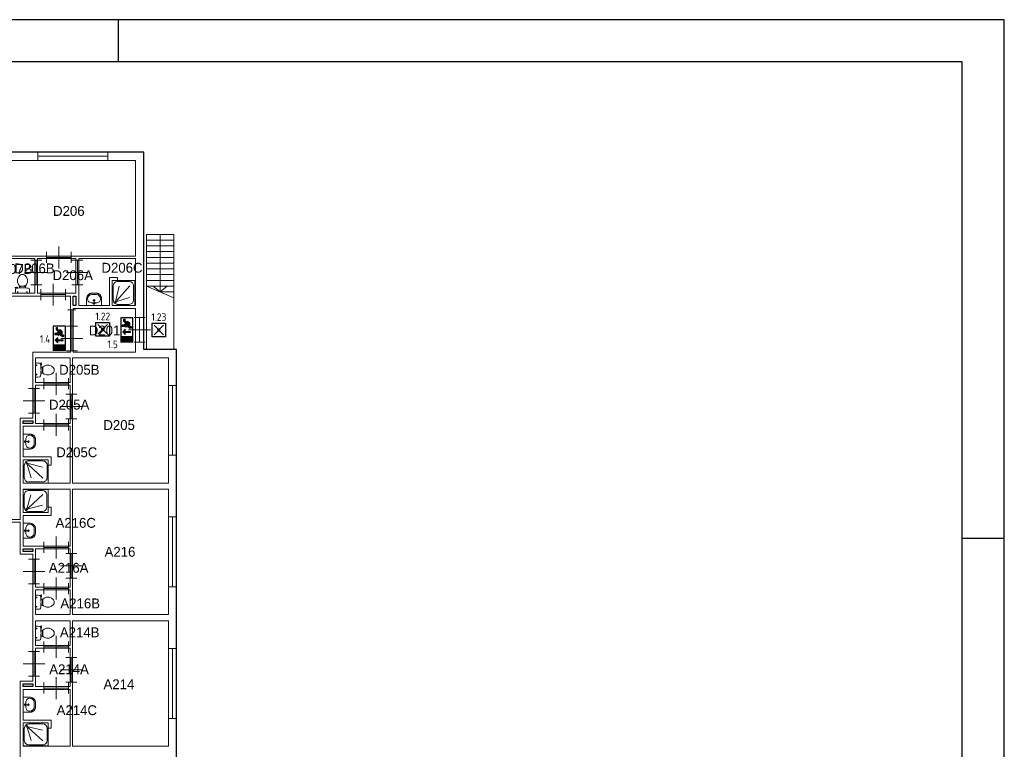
# Model space of a CAD drawing. Header units: millimetres. Extents: x 0 to 594, y 0 to 420.
# Tile 16 of 16: x 361 to 594, y 247 to 420. Entities that reach past the tile are written whole.
import ezdxf
from ezdxf.enums import TextEntityAlignment as Align

# ---------------------------------------------------------------- set-up
doc = ezdxf.new("R2010")
doc.units = ezdxf.units.MM
doc.header["$LTSCALE"] = 100
for name, color, linetype in [('BINNENMUUR', 7, 'Continuous'), ('BOUWKUNDE', 7, 'Continuous'), ('BUITENMUUR', 7, 'Continuous'), ('EL6350--Noodverlichting', 3, 'Continuous'), ('haltronic kader rand', 5, 'Continuous'), ('SANITAIR', 7, 'Continuous'), ('TRAP', 7, 'Continuous')]:
    doc.layers.add(name, color=color, linetype=linetype)
doc.layers.add('LABEL', color=7, linetype='Continuous', lineweight=0)
doc.styles.add('dgn175', font='dgn175.shx')
doc.styles.add('ISO18', font='ISO.shx', dxfattribs={"width": 0.9, "height": 1.8})

# ---------------------------------------------------------------- blocks, each defined once
blk = doc.blocks.new('22322')
at = {"layer": 'SANITAIR', "color": 7, "linetype": 'Continuous', "lineweight": 0}
for p, q in [((0.206, 0.804), (0.71, 0.804)), ((0.046, 0.19), (0.046, 0.656)), ((0.152, 0.177), (0.289, 0.651)), ((0.718, 0.663), (0.182, 0.168)), ((0.87, 0.656), (0.87, 0.19)), ((0.191, 0.14), (0.705, 0.267)), ((0.71, 0.042), (0.206, 0.042))]:
    blk.add_line(p, q, dxfattribs=at)
at = {"layer": 'SANITAIR', "color": 7, "linetype": 'Continuous', "lineweight": 0, "flags": 128}
blk.add_lwpolyline([(0, 0.846), (0, 0), (0.916, 0), (0.916, 0.846), (0, 0.846)], close=True, dxfattribs=at)
at = {"layer": 'SANITAIR', "color": 7, "linetype": 'Continuous', "lineweight": 0}
for centre, major_axis, ratio, start_param, end_param in [((0.207, 0.656), (0.158, 0), 0.9536, 1.570796, 3.141593), ((0.711, 0.656), (0.158, 0), 0.9536, 0, 1.570796), ((0.207, 0.191), (0, -0.16), 0.928162, 4.712389, 6.283185), ((0.711, 0.191), (0.16, 0), 0.923582, 4.712389, 6.283185)]:
    blk.add_ellipse(centre, major_axis=major_axis, ratio=ratio, start_param=start_param, end_param=end_param, dxfattribs=at)
blk.add_ellipse((0.138, 0.127), major_axis=(0, -0.0288), ratio=0.928162, dxfattribs=at)
blk = doc.blocks.new('20416')
at = {"layer": 'BOUWKUNDE', "color": 7, "linetype": 'Continuous', "lineweight": 0}
for p, q in [((0.15, 2.55), (-0.15, 2.55)), ((0, 0), (0, 2.55)), ((0.15, 0), (-0.15, 0))]:
    blk.add_line(p, q, dxfattribs=at)
blk = doc.blocks.new('20417')
at = {"layer": 'BOUWKUNDE', "color": 7, "linetype": 'Continuous', "lineweight": 0}
for p, q in [((0.15, 2.55), (-0.15, 2.55)), ((0, 0), (0, 2.55)), ((0.15, 0), (-0.15, 0))]:
    blk.add_line(p, q, dxfattribs=at)
blk = doc.blocks.new('20214')
at = {"layer": 'BOUWKUNDE', "color": 7, "linetype": 'Continuous', "lineweight": 0}
for p, q in [((0.45, 0), (0.45, 0.4)), ((0, -0.2), (0, 0.2)), ((0, 0), (0.9, 0)), ((0.45, -0.4), (0.45, 0)), ((0.9, -0.2), (0.9, 0.2))]:
    blk.add_line(p, q, dxfattribs=at)
blk = doc.blocks.new('20215')
at = {"layer": 'BOUWKUNDE', "color": 7, "linetype": 'Continuous', "lineweight": 0}
for p, q in [((-0.2, 0), (0.2, 0)), ((0, 0), (0, -0.9)), ((-0.4, -0.45), (0, -0.45)), ((0, -0.45), (0.4, -0.45)), ((-0.2, -0.9), (0.2, -0.9))]:
    blk.add_line(p, q, dxfattribs=at)
blk = doc.blocks.new('20216')
at = {"layer": 'BOUWKUNDE', "color": 7, "linetype": 'Continuous', "lineweight": 0}
for p, q in [((-0.2, 0), (0.2, 0)), ((0, 0), (0, -0.9)), ((-0.4, -0.45), (0, -0.45)), ((0, -0.45), (0.4, -0.45)), ((-0.2, -0.9), (0.2, -0.9))]:
    blk.add_line(p, q, dxfattribs=at)
blk = doc.blocks.new('20218')
at = {"layer": 'BOUWKUNDE', "color": 7, "linetype": 'Continuous', "lineweight": 0}
for p, q in [((-0.2, 0), (0.2, 0)), ((0, 0), (0, -0.9)), ((-0.4, -0.45), (0, -0.45)), ((0, -0.45), (0.4, -0.45)), ((-0.2, -0.9), (0.2, -0.9))]:
    blk.add_line(p, q, dxfattribs=at)
blk = doc.blocks.new('20421')
at = {"layer": 'BOUWKUNDE', "color": 7, "linetype": 'Continuous', "lineweight": 0}
for p, q in [((-0.15, 0), (0.15, 0)), ((0, 0), (0, -0.59)), ((-0.15, -0.59), (0.15, -0.59))]:
    blk.add_line(p, q, dxfattribs=at)
blk = doc.blocks.new('20422')
at = {"layer": 'BOUWKUNDE', "color": 7, "linetype": 'Continuous', "lineweight": 0}
for p, q in [((-2.55, 0.15), (-2.55, -0.15)), ((0, 0), (-2.55, 0)), ((0, 0.15), (0, -0.15))]:
    blk.add_line(p, q, dxfattribs=at)
blk = doc.blocks.new('2204')
at = {"layer": 'SANITAIR', "color": 7, "linetype": 'Continuous', "lineweight": 0}
for p, q in [((0, 0.248), (0, -0.248)), ((0.065, 0.173), (0.025, 0.173)), ((0.045, 0.193), (0.045, 0.152)), ((0.197, 0.211), (0.187, 0.208)), ((0.192, 0.178), (0.206, 0.183)), ((0.202, 0.181), (0.196, 0.21)), ((0.205, 0.222), (0.2, 0.259)), ((0.23, 0.111), (0.2, 0.111)), ((0.204, 0.264), (0.21, 0.266)), ((0.216, 0.262), (0.224, 0.21)), ((0.27, 0.101), (0.25, 0.101)), ((0.25, 0.101), (0.25, 0.057)), ((0.25, 0.067), (0.267, 0.067)), ((0.25, 0.057), (0.266, 0.057)), ((0.255, 0.057), (0.255, 0.035)), ((0.255, 0.035), (0.26, 0.035)), ((0.26, -0.035), (0.26, 0.035)), ((0.066, -0.163), (0.024, -0.163)), ((0.045, -0.143), (0.045, -0.184)), ((0.2, -0.111), (0.23, -0.111)), ((0.25, -0.057), (0.267, -0.057)), ((0.25, -0.101), (0.25, -0.057)), ((0.25, -0.067), (0.268, -0.067)), ((0.271, -0.101), (0.25, -0.101)), ((0.255, -0.035), (0.26, -0.035)), ((0.255, -0.057), (0.255, -0.035))]:
    blk.add_line(p, q, dxfattribs=at)
for centre in [(0.045, 0.173), (0.045, -0.163)]:
    blk.add_circle(centre, 0.012, dxfattribs=at)
for centre, radius, start, end in [((0.027, 0.214), 0.0434, 88.9808, 128.2302), ((0.028, -0.892), 1.15, 83.6509, 90), ((0.151, 0.217), 0.0335, 10.7271, 83.6509), ((-0.995, 0), 1.2, 5.3019, 10.7271), ((0.195, 0.221), 0.01, 281.8886, 7.2238), ((0.205, 0.26), 0.005, 105.7398, 187.2238), ((-0.992, 0), 1.197, 354.6981, 5.3019), ((0.2, 0.207), 0.025, 285.9272, 8.4779), ((0.212, 0.262), 0.005, 8.4779, 105.7398), ((0.231, 0.24), 0.129, 270, 303.8429), ((1.191, 0.009), 0.926, 174.3005, 186.9358), ((0.29, 0.099), 0.02, 127.7817, 174.3005), ((0.553, -0.241), 0.45, 121.0923, 123.8429), ((0.456, -0.08), 0.263, 39.1208, 121.0923), ((0.555, 0), 0.135, 320.8792, 39.1208), ((0.027, -0.214), 0.0434, 231.7698, 271.0192), ((0.028, 0.893), 1.15, 270, 276.3309), ((0.151, -0.217), 0.034, 276.3309, 349.2904), ((-0.995, 0), 1.2, 349.2904, 354.6981), ((0.231, -0.24), 0.129, 56.1571, 90), ((0.292, -0.1), 0.02, 186.9358, 232.58), ((0.553, 0.241), 0.45, 236.1571, 238.9077), ((0.456, 0.081), 0.263, 238.9077, 320.8792)]:
    blk.add_arc(centre, radius, start, end, dxfattribs=at)
blk = doc.blocks.new('22022')
at = {"layer": 'SANITAIR', "color": 7, "linetype": 'Continuous', "lineweight": 0}
for p, q in [((0, 0.248), (0, -0.248)), ((0.065, 0.173), (0.025, 0.173)), ((0.045, 0.193), (0.045, 0.152)), ((0.197, 0.211), (0.187, 0.208)), ((0.192, 0.178), (0.206, 0.183)), ((0.202, 0.181), (0.196, 0.21)), ((0.205, 0.222), (0.2, 0.259)), ((0.23, 0.111), (0.2, 0.111)), ((0.204, 0.264), (0.21, 0.266)), ((0.216, 0.262), (0.224, 0.21)), ((0.27, 0.101), (0.25, 0.101)), ((0.25, 0.101), (0.25, 0.057)), ((0.25, 0.067), (0.267, 0.067)), ((0.25, 0.057), (0.266, 0.057)), ((0.255, 0.057), (0.255, 0.035)), ((0.255, 0.035), (0.26, 0.035)), ((0.26, -0.035), (0.26, 0.035)), ((0.066, -0.163), (0.024, -0.163)), ((0.045, -0.143), (0.045, -0.184)), ((0.2, -0.111), (0.23, -0.111)), ((0.25, -0.057), (0.267, -0.057)), ((0.25, -0.101), (0.25, -0.057)), ((0.25, -0.067), (0.268, -0.067)), ((0.271, -0.101), (0.25, -0.101)), ((0.255, -0.035), (0.26, -0.035)), ((0.255, -0.057), (0.255, -0.035))]:
    blk.add_line(p, q, dxfattribs=at)
for centre in [(0.045, 0.173), (0.045, -0.163)]:
    blk.add_circle(centre, 0.012, dxfattribs=at)
for centre, radius, start, end in [((0.027, 0.214), 0.0434, 88.9808, 128.2302), ((0.028, -0.892), 1.15, 83.6509, 90), ((0.151, 0.217), 0.0335, 10.7271, 83.6509), ((-0.995, 0), 1.2, 5.3019, 10.7271), ((0.195, 0.221), 0.01, 281.8886, 7.2238), ((0.205, 0.26), 0.005, 105.7398, 187.2238), ((-0.992, 0), 1.197, 354.6981, 5.3019), ((0.2, 0.207), 0.025, 285.9272, 8.4779), ((0.212, 0.262), 0.005, 8.4779, 105.7398), ((0.231, 0.24), 0.129, 270, 303.8429), ((1.191, 0.009), 0.926, 174.3005, 186.9358), ((0.29, 0.099), 0.02, 127.7817, 174.3005), ((0.553, -0.241), 0.45, 121.0923, 123.8429), ((0.456, -0.08), 0.263, 39.1208, 121.0923), ((0.555, 0), 0.135, 320.8792, 39.1208), ((0.027, -0.214), 0.0434, 231.7698, 271.0192), ((0.028, 0.893), 1.15, 270, 276.3309), ((0.151, -0.217), 0.034, 276.3309, 349.2904), ((-0.995, 0), 1.2, 349.2904, 354.6981), ((0.231, -0.24), 0.129, 56.1571, 90), ((0.292, -0.1), 0.02, 186.9358, 232.58), ((0.553, 0.241), 0.45, 236.1571, 238.9077), ((0.456, 0.081), 0.263, 238.9077, 320.8792)]:
    blk.add_arc(centre, radius, start, end, dxfattribs=at)
blk = doc.blocks.new('22023')
at = {"layer": 'SANITAIR', "color": 7, "linetype": 'Continuous', "lineweight": 0}
for p, q in [((0, 0.248), (0, -0.248)), ((0.065, 0.173), (0.025, 0.173)), ((0.045, 0.193), (0.045, 0.152)), ((0.197, 0.211), (0.187, 0.208)), ((0.192, 0.178), (0.206, 0.183)), ((0.202, 0.181), (0.196, 0.21)), ((0.205, 0.222), (0.2, 0.259)), ((0.23, 0.111), (0.2, 0.111)), ((0.204, 0.264), (0.21, 0.266)), ((0.216, 0.262), (0.224, 0.21)), ((0.27, 0.101), (0.25, 0.101)), ((0.25, 0.101), (0.25, 0.057)), ((0.25, 0.067), (0.267, 0.067)), ((0.25, 0.057), (0.266, 0.057)), ((0.255, 0.057), (0.255, 0.035)), ((0.255, 0.035), (0.26, 0.035)), ((0.26, -0.035), (0.26, 0.035)), ((0.066, -0.163), (0.024, -0.163)), ((0.045, -0.143), (0.045, -0.184)), ((0.2, -0.111), (0.23, -0.111)), ((0.25, -0.057), (0.267, -0.057)), ((0.25, -0.101), (0.25, -0.057)), ((0.25, -0.067), (0.268, -0.067)), ((0.271, -0.101), (0.25, -0.101)), ((0.255, -0.035), (0.26, -0.035)), ((0.255, -0.057), (0.255, -0.035))]:
    blk.add_line(p, q, dxfattribs=at)
for centre in [(0.045, 0.173), (0.045, -0.163)]:
    blk.add_circle(centre, 0.012, dxfattribs=at)
for centre, radius, start, end in [((0.027, 0.214), 0.0434, 88.9808, 128.2302), ((0.028, -0.892), 1.15, 83.6509, 90), ((0.151, 0.217), 0.0335, 10.7271, 83.6509), ((-0.995, 0), 1.2, 5.3019, 10.7271), ((0.195, 0.221), 0.01, 281.8886, 7.2238), ((0.205, 0.26), 0.005, 105.7398, 187.2238), ((-0.992, 0), 1.197, 354.6981, 5.3019), ((0.2, 0.207), 0.025, 285.9272, 8.4779), ((0.212, 0.262), 0.005, 8.4779, 105.7398), ((0.231, 0.24), 0.129, 270, 303.8429), ((1.191, 0.009), 0.926, 174.3005, 186.9358), ((0.29, 0.099), 0.02, 127.7817, 174.3005), ((0.553, -0.241), 0.45, 121.0923, 123.8429), ((0.456, -0.08), 0.263, 39.1208, 121.0923), ((0.555, 0), 0.135, 320.8792, 39.1208), ((0.027, -0.214), 0.0434, 231.7698, 271.0192), ((0.028, 0.893), 1.15, 270, 276.3309), ((0.151, -0.217), 0.034, 276.3309, 349.2904), ((-0.995, 0), 1.2, 349.2904, 354.6981), ((0.231, -0.24), 0.129, 56.1571, 90), ((0.292, -0.1), 0.02, 186.9358, 232.58), ((0.553, 0.241), 0.45, 236.1571, 238.9077), ((0.456, 0.081), 0.263, 238.9077, 320.8792)]:
    blk.add_arc(centre, radius, start, end, dxfattribs=at)
blk = doc.blocks.new('22048')
at = {"layer": 'SANITAIR', "color": 7, "linetype": 'Continuous', "lineweight": 0}
for p, q in [((-0.264, 0.204), (-0.266, 0.21)), ((-0.262, 0.216), (-0.21, 0.224)), ((-0.222, 0.205), (-0.259, 0.2)), ((-0.248, 0), (0.248, 0)), ((-0.211, 0.197), (-0.208, 0.187)), ((-0.181, 0.202), (-0.21, 0.196)), ((-0.193, 0.045), (-0.152, 0.045)), ((-0.178, 0.192), (-0.183, 0.206)), ((-0.173, 0.065), (-0.173, 0.025)), ((-0.111, 0.23), (-0.111, 0.2)), ((-0.101, 0.27), (-0.101, 0.25)), ((-0.101, 0.25), (-0.057, 0.25)), ((-0.067, 0.25), (-0.067, 0.267)), ((-0.057, 0.25), (-0.057, 0.266)), ((-0.057, 0.255), (-0.035, 0.255)), ((-0.035, 0.255), (-0.035, 0.26)), ((0.035, 0.26), (-0.035, 0.26)), ((0.035, 0.255), (0.035, 0.26)), ((0.057, 0.255), (0.035, 0.255)), ((0.057, 0.25), (0.057, 0.267)), ((0.101, 0.25), (0.057, 0.25)), ((0.067, 0.25), (0.067, 0.268)), ((0.101, 0.271), (0.101, 0.25)), ((0.111, 0.2), (0.111, 0.23)), ((0.143, 0.045), (0.184, 0.045)), ((0.163, 0.066), (0.163, 0.024))]:
    blk.add_line(p, q, dxfattribs=at)
for centre in [(-0.173, 0.045), (0.163, 0.045)]:
    blk.add_circle(centre, 0.012, dxfattribs=at)
for centre, radius, start, end in [((0.08, 0.456), 0.263, 129.1208, 211.0923), ((0, 0.555), 0.135, 50.8792, 129.1208), ((-0.081, 0.456), 0.263, 328.9077, 50.8792), ((-0.262, 0.212), 0.005, 98.4779, 195.7398), ((-0.26, 0.205), 0.005, 195.7398, 277.2238), ((0.892, 0.028), 1.15, 173.6509, 180), ((-0.214, 0.027), 0.0434, 178.9808, 218.2302), ((-0.217, 0.151), 0.0335, 100.7271, 173.6509), ((0, -0.995), 1.2, 95.3019, 100.7271), ((-0.221, 0.195), 0.01, 11.8886, 97.2238), ((-0.207, 0.2), 0.025, 15.9272, 98.4779), ((0.241, 0.553), 0.45, 211.0923, 213.8429), ((-0.24, 0.231), 0.129, 0, 33.8429), ((-0.099, 0.29), 0.02, 217.7817, 264.3005), ((0, -0.992), 1.197, 84.6981, 95.3019), ((-0.009, 1.191), 0.926, 264.3005, 276.9358), ((0.1, 0.292), 0.02, 276.9358, 322.58), ((0.24, 0.231), 0.129, 146.1571, 180), ((0, -0.995), 1.2, 79.2904, 84.6981), ((-0.241, 0.553), 0.45, 326.1571, 328.9077), ((0.217, 0.151), 0.034, 6.3309, 79.2904), ((0.214, 0.027), 0.0434, 321.7698, 1.0192), ((-0.893, 0.028), 1.15, 0, 6.3309)]:
    blk.add_arc(centre, radius, start, end, dxfattribs=at)
blk = doc.blocks.new('22121')
at = {"layer": 'SANITAIR', "color": 7, "linetype": 'Continuous', "lineweight": 0}
for p, q in [((0.064, 0.037), (0.089, 0.029)), ((0.065, 0), (0.082, 0.045)), ((0.065, 0), (0.082, -0.045)), ((0.065, 0), (0.153, 0)), ((0.1, -0.079), (0.1, 0.079)), ((0.41, 0.091), (0.41, -0.091)), ((0.064, -0.037), (0.089, -0.029))]:
    blk.add_line(p, q, dxfattribs=at)
at = {"layer": 'SANITAIR', "color": 7, "linetype": 'Continuous', "lineweight": 0, "flags": 128}
blk.add_lwpolyline([(0, -0.275), (0.235, -0.275), (0.235, -0.275), (0.255, -0.274), (0.274, -0.271), (0.292, -0.268), (0.31, -0.263), (0.328, -0.256), (0.345, -0.249), (0.361, -0.24), (0.376, -0.23), (0.389, -0.219), (0.402, -0.207), (0.413, -0.195), (0.423, -0.181), (0.432, -0.167), (0.439, -0.153), (0.444, -0.138), (0.448, -0.122), (0.45, -0.107), (0.45, -0.091), (0.45, -0.091), (0.45, 0.091), (0.45, 0.091), (0.45, 0.107), (0.448, 0.122), (0.444, 0.138), (0.439, 0.153), (0.432, 0.167), (0.423, 0.181), (0.413, 0.195), (0.402, 0.207), (0.389, 0.219), (0.376, 0.23), (0.361, 0.24), (0.345, 0.249), (0.328, 0.256), (0.31, 0.263), (0.292, 0.268), (0.274, 0.271), (0.255, 0.274), (0.235, 0.275), (0.235, 0.275), (0, 0.275), (0, -0.275)], close=True, dxfattribs=at)
at = {"layer": 'SANITAIR', "color": 7, "linetype": 'Continuous', "lineweight": 0}
for centre, radius in [((0.065, 0), 0.0175), ((0.195, 0), 0.03), ((0.195, 0), 0.02)]:
    blk.add_circle(centre, radius, dxfattribs=at)
for centre, major_axis, ratio, start_param, end_param in [((0.21, 0.096), (-0.04, -0.136), 0.751905, 3.285304, 5.05863), ((0.23, 0.096), (0.18, -0.002), 0.771034, 6.267651, 7.838442), ((0.21, -0.096), (-0.04, 0.136), 0.751905, 1.224555, 2.997882), ((0.23, -0.096), (-0.18, -0.002), 0.771034, 1.586336, 3.157127)]:
    blk.add_ellipse(centre, major_axis=major_axis, ratio=ratio, start_param=start_param, end_param=end_param, dxfattribs=at)
blk = doc.blocks.new('22124')
at = {"layer": 'SANITAIR', "color": 7, "linetype": 'Continuous', "lineweight": 0}
for p, q in [((-0.091, 0.41), (0.091, 0.41)), ((0.079, 0.1), (-0.079, 0.1)), ((0, 0.065), (-0.045, 0.082)), ((-0.037, 0.064), (-0.029, 0.089)), ((0, 0.065), (0, 0.153)), ((0, 0.065), (0.045, 0.082)), ((0.037, 0.064), (0.029, 0.089))]:
    blk.add_line(p, q, dxfattribs=at)
at = {"layer": 'SANITAIR', "color": 7, "linetype": 'Continuous', "lineweight": 0, "flags": 128}
blk.add_lwpolyline([(0.275, 0), (0.275, 0.235), (0.275, 0.235), (0.274, 0.255), (0.271, 0.274), (0.268, 0.292), (0.263, 0.31), (0.256, 0.328), (0.249, 0.345), (0.24, 0.361), (0.23, 0.376), (0.219, 0.389), (0.207, 0.402), (0.195, 0.413), (0.181, 0.423), (0.167, 0.432), (0.153, 0.439), (0.138, 0.444), (0.122, 0.448), (0.107, 0.45), (0.091, 0.45), (0.091, 0.45), (-0.091, 0.45), (-0.091, 0.45), (-0.107, 0.45), (-0.122, 0.448), (-0.138, 0.444), (-0.153, 0.439), (-0.167, 0.432), (-0.181, 0.423), (-0.195, 0.413), (-0.207, 0.402), (-0.219, 0.389), (-0.23, 0.376), (-0.24, 0.361), (-0.249, 0.345), (-0.256, 0.328), (-0.263, 0.31), (-0.268, 0.292), (-0.271, 0.274), (-0.274, 0.255), (-0.275, 0.235), (-0.275, 0.235), (-0.275, 0), (0.275, 0)], close=True, dxfattribs=at)
at = {"layer": 'SANITAIR', "color": 7, "linetype": 'Continuous', "lineweight": 0}
for centre, radius in [((0, 0.195), 0.03), ((0, 0.195), 0.02), ((0, 0.065), 0.0175)]:
    blk.add_circle(centre, radius, dxfattribs=at)
for centre, major_axis, ratio, start_param, end_param in [((-0.096, 0.23), (0.002, 0.18), 0.771034, 6.267651, 7.838442), ((0.096, 0.23), (0.002, -0.18), 0.771034, 1.586336, 3.157127), ((-0.096, 0.21), (0.136, -0.04), 0.751905, 3.285304, 5.05863), ((0.096, 0.21), (-0.136, -0.04), 0.751905, 1.224555, 2.997882)]:
    blk.add_ellipse(centre, major_axis=major_axis, ratio=ratio, start_param=start_param, end_param=end_param, dxfattribs=at)
blk = doc.blocks.new('22143')
at = {"layer": 'SANITAIR', "color": 7, "linetype": 'Continuous', "lineweight": 0}
for p, q in [((0.064, 0.037), (0.089, 0.029)), ((0.065, 0), (0.082, 0.045)), ((0.065, 0), (0.082, -0.045)), ((0.065, 0), (0.153, 0)), ((0.1, -0.079), (0.1, 0.079)), ((0.41, 0.091), (0.41, -0.091)), ((0.064, -0.037), (0.089, -0.029))]:
    blk.add_line(p, q, dxfattribs=at)
at = {"layer": 'SANITAIR', "color": 7, "linetype": 'Continuous', "lineweight": 0, "flags": 128}
blk.add_lwpolyline([(0, -0.275), (0.235, -0.275), (0.235, -0.275), (0.255, -0.274), (0.274, -0.271), (0.292, -0.268), (0.31, -0.263), (0.328, -0.256), (0.345, -0.249), (0.361, -0.24), (0.376, -0.23), (0.389, -0.219), (0.402, -0.207), (0.413, -0.195), (0.423, -0.181), (0.432, -0.167), (0.439, -0.153), (0.444, -0.138), (0.448, -0.122), (0.45, -0.107), (0.45, -0.091), (0.45, -0.091), (0.45, 0.091), (0.45, 0.091), (0.45, 0.107), (0.448, 0.122), (0.444, 0.138), (0.439, 0.153), (0.432, 0.167), (0.423, 0.181), (0.413, 0.195), (0.402, 0.207), (0.389, 0.219), (0.376, 0.23), (0.361, 0.24), (0.345, 0.249), (0.328, 0.256), (0.31, 0.263), (0.292, 0.268), (0.274, 0.271), (0.255, 0.274), (0.235, 0.275), (0.235, 0.275), (0, 0.275), (0, -0.275)], close=True, dxfattribs=at)
at = {"layer": 'SANITAIR', "color": 7, "linetype": 'Continuous', "lineweight": 0}
for centre, radius in [((0.065, 0), 0.0175), ((0.195, 0), 0.03), ((0.195, 0), 0.02)]:
    blk.add_circle(centre, radius, dxfattribs=at)
for centre, major_axis, ratio, start_param, end_param in [((0.21, 0.096), (-0.04, -0.136), 0.751905, 3.285304, 5.05863), ((0.23, 0.096), (0.18, -0.002), 0.771034, 6.267651, 7.838442), ((0.21, -0.096), (-0.04, 0.136), 0.751905, 1.224555, 2.997882), ((0.23, -0.096), (-0.18, -0.002), 0.771034, 1.586336, 3.157127)]:
    blk.add_ellipse(centre, major_axis=major_axis, ratio=ratio, start_param=start_param, end_param=end_param, dxfattribs=at)
blk = doc.blocks.new('22144')
at = {"layer": 'SANITAIR', "color": 7, "linetype": 'Continuous', "lineweight": 0}
for p, q in [((0.064, 0.037), (0.089, 0.029)), ((0.065, 0), (0.082, 0.045)), ((0.065, 0), (0.082, -0.045)), ((0.065, 0), (0.153, 0)), ((0.1, -0.079), (0.1, 0.079)), ((0.41, 0.091), (0.41, -0.091)), ((0.064, -0.037), (0.089, -0.029))]:
    blk.add_line(p, q, dxfattribs=at)
at = {"layer": 'SANITAIR', "color": 7, "linetype": 'Continuous', "lineweight": 0, "flags": 128}
blk.add_lwpolyline([(0, -0.275), (0.235, -0.275), (0.235, -0.275), (0.255, -0.274), (0.274, -0.271), (0.292, -0.268), (0.31, -0.263), (0.328, -0.256), (0.345, -0.249), (0.361, -0.24), (0.376, -0.23), (0.389, -0.219), (0.402, -0.207), (0.413, -0.195), (0.423, -0.181), (0.432, -0.167), (0.439, -0.153), (0.444, -0.138), (0.448, -0.122), (0.45, -0.107), (0.45, -0.091), (0.45, -0.091), (0.45, 0.091), (0.45, 0.091), (0.45, 0.107), (0.448, 0.122), (0.444, 0.138), (0.439, 0.153), (0.432, 0.167), (0.423, 0.181), (0.413, 0.195), (0.402, 0.207), (0.389, 0.219), (0.376, 0.23), (0.361, 0.24), (0.345, 0.249), (0.328, 0.256), (0.31, 0.263), (0.292, 0.268), (0.274, 0.271), (0.255, 0.274), (0.235, 0.275), (0.235, 0.275), (0, 0.275), (0, -0.275)], close=True, dxfattribs=at)
at = {"layer": 'SANITAIR', "color": 7, "linetype": 'Continuous', "lineweight": 0}
for centre, radius in [((0.065, 0), 0.0175), ((0.195, 0), 0.03), ((0.195, 0), 0.02)]:
    blk.add_circle(centre, radius, dxfattribs=at)
for centre, major_axis, ratio, start_param, end_param in [((0.21, 0.096), (-0.04, -0.136), 0.751905, 3.285304, 5.05863), ((0.23, 0.096), (0.18, -0.002), 0.771034, 6.267651, 7.838442), ((0.21, -0.096), (-0.04, 0.136), 0.751905, 1.224555, 2.997882), ((0.23, -0.096), (-0.18, -0.002), 0.771034, 1.586336, 3.157127)]:
    blk.add_ellipse(centre, major_axis=major_axis, ratio=ratio, start_param=start_param, end_param=end_param, dxfattribs=at)
blk = doc.blocks.new('20464')
at = {"layer": 'BOUWKUNDE', "color": 7, "linetype": 'Continuous', "lineweight": 0}
for p, q in [((0.15, 2.55), (-0.15, 2.55)), ((0, 0), (0, 2.55)), ((0.15, 0), (-0.15, 0))]:
    blk.add_line(p, q, dxfattribs=at)
blk = doc.blocks.new('20264')
at = {"layer": 'BOUWKUNDE', "color": 7, "linetype": 'Continuous', "lineweight": 0}
for p, q in [((0.2, 0.9), (-0.2, 0.9)), ((0, 0), (0, 0.9)), ((0, 0.45), (-0.4, 0.45)), ((0.4, 0.45), (0, 0.45)), ((0.2, 0), (-0.2, 0))]:
    blk.add_line(p, q, dxfattribs=at)
blk = doc.blocks.new('20265')
at = {"layer": 'BOUWKUNDE', "color": 7, "linetype": 'Continuous', "lineweight": 0}
for p, q in [((0.45, 0), (0.45, 0.4)), ((0, -0.2), (0, 0.2)), ((0, 0), (0.9, 0)), ((0.45, -0.4), (0.45, 0)), ((0.9, -0.2), (0.9, 0.2))]:
    blk.add_line(p, q, dxfattribs=at)
blk = doc.blocks.new('20266')
at = {"layer": 'BOUWKUNDE', "color": 7, "linetype": 'Continuous', "lineweight": 0}
for p, q in [((0.45, 0), (0.45, 0.4)), ((0, -0.2), (0, 0.2)), ((0, 0), (0.9, 0)), ((0.45, -0.4), (0.45, 0)), ((0.9, -0.2), (0.9, 0.2))]:
    blk.add_line(p, q, dxfattribs=at)
blk = doc.blocks.new('20267')
at = {"layer": 'BOUWKUNDE', "color": 7, "linetype": 'Continuous', "lineweight": 0}
for p, q in [((0.45, 0), (0.45, 0.4)), ((0, -0.2), (0, 0.2)), ((0, 0), (0.9, 0)), ((0.45, -0.4), (0.45, 0)), ((0.9, -0.2), (0.9, 0.2))]:
    blk.add_line(p, q, dxfattribs=at)
blk = doc.blocks.new('20268')
at = {"layer": 'BOUWKUNDE', "color": 7, "linetype": 'Continuous', "lineweight": 0}
for p, q in [((-0.2, 0), (0.2, 0)), ((0, 0), (0, -0.9)), ((-0.4, -0.45), (0, -0.45)), ((0, -0.45), (0.4, -0.45)), ((-0.2, -0.9), (0.2, -0.9))]:
    blk.add_line(p, q, dxfattribs=at)
blk = doc.blocks.new('20290')
at = {"layer": 'BOUWKUNDE', "color": 7, "linetype": 'Continuous', "lineweight": 0}
for p, q in [((0.45, 0), (0.45, 0.4)), ((0, -0.2), (0, 0.2)), ((0, 0), (0.9, 0)), ((0.45, -0.4), (0.45, 0)), ((0.9, -0.2), (0.9, 0.2))]:
    blk.add_line(p, q, dxfattribs=at)
blk = doc.blocks.new('20295')
at = {"layer": 'BOUWKUNDE', "color": 7, "linetype": 'Continuous', "lineweight": 0}
for p, q in [((-0.2, 0), (0.2, 0)), ((0, 0), (0, -0.9)), ((-0.4, -0.45), (0, -0.45)), ((0, -0.45), (0.4, -0.45)), ((-0.2, -0.9), (0.2, -0.9))]:
    blk.add_line(p, q, dxfattribs=at)
blk = doc.blocks.new('20296')
at = {"layer": 'BOUWKUNDE', "color": 7, "linetype": 'Continuous', "lineweight": 0}
for p, q in [((-0.2, 0), (0.2, 0)), ((0, 0), (0, -0.9)), ((-0.4, -0.45), (0, -0.45)), ((0, -0.45), (0.4, -0.45)), ((-0.2, -0.9), (0.2, -0.9))]:
    blk.add_line(p, q, dxfattribs=at)
blk = doc.blocks.new('20297')
at = {"layer": 'BOUWKUNDE', "color": 7, "linetype": 'Continuous', "lineweight": 0}
for p, q in [((0.45, 0), (0.45, 0.4)), ((0, -0.2), (0, 0.2)), ((0, 0), (0.9, 0)), ((0.45, -0.4), (0.45, 0)), ((0.9, -0.2), (0.9, 0.2))]:
    blk.add_line(p, q, dxfattribs=at)
blk = doc.blocks.new('20298')
at = {"layer": 'BOUWKUNDE', "color": 7, "linetype": 'Continuous', "lineweight": 0}
for p, q in [((-0.2, 0), (0.2, 0)), ((0, 0), (0, -0.9)), ((-0.4, -0.45), (0, -0.45)), ((0, -0.45), (0.4, -0.45)), ((-0.2, -0.9), (0.2, -0.9))]:
    blk.add_line(p, q, dxfattribs=at)
blk = doc.blocks.new('202107')
at = {"layer": 'BOUWKUNDE', "color": 7, "linetype": 'Continuous', "lineweight": 0}
for p, q in [((0.45, 0), (0.45, 0.4)), ((0, -0.2), (0, 0.2)), ((0, 0), (0.9, 0)), ((0.45, -0.4), (0.45, 0)), ((0.9, -0.2), (0.9, 0.2))]:
    blk.add_line(p, q, dxfattribs=at)
blk = doc.blocks.new('202133')
at = {"layer": 'BOUWKUNDE', "color": 7, "linetype": 'Continuous', "lineweight": 0}
for p, q in [((0.45, 0), (0.45, 0.4)), ((0, -0.2), (0, 0.2)), ((0, 0), (0.9, 0)), ((0.45, -0.4), (0.45, 0)), ((0.9, -0.2), (0.9, 0.2))]:
    blk.add_line(p, q, dxfattribs=at)
blk = doc.blocks.new('202176')
at = {"layer": 'BOUWKUNDE', "color": 7, "linetype": 'Continuous', "lineweight": 0}
for p, q in [((-0.2, 0), (0.2, 0)), ((0, 0), (0, -0.9)), ((-0.4, -0.45), (0, -0.45)), ((0, -0.45), (0.4, -0.45)), ((-0.2, -0.9), (0.2, -0.9))]:
    blk.add_line(p, q, dxfattribs=at)
blk = doc.blocks.new('202178')
at = {"layer": 'BOUWKUNDE', "color": 7, "linetype": 'Continuous', "lineweight": 0}
for p, q in [((0.2, 0.9), (-0.2, 0.9)), ((0, 0), (0, 0.9)), ((0, 0.45), (-0.4, 0.45)), ((0.4, 0.45), (0, 0.45)), ((0.2, 0), (-0.2, 0))]:
    blk.add_line(p, q, dxfattribs=at)
blk = doc.blocks.new('22340')
at = {"layer": 'SANITAIR', "color": 7, "linetype": 'Continuous', "lineweight": 0}
for p, q in [((0.046, -0.19), (0.046, -0.654)), ((0.153, -0.176), (0.291, -0.65)), ((0.721, -0.662), (0.183, -0.168)), ((0.192, -0.14), (0.708, -0.267)), ((0.713, -0.042), (0.207, -0.042)), ((0.874, -0.654), (0.874, -0.19)), ((0.207, -0.802), (0.713, -0.802))]:
    blk.add_line(p, q, dxfattribs=at)
at = {"layer": 'SANITAIR', "color": 7, "linetype": 'Continuous', "lineweight": 0, "flags": 128}
blk.add_lwpolyline([(0, -0.844), (0, 0), (0.92, 0), (0.92, -0.844), (0, -0.844)], close=True, dxfattribs=at)
at = {"layer": 'SANITAIR', "color": 7, "linetype": 'Continuous', "lineweight": 0}
for centre, major_axis, start_param, end_param in [((0.208, -0.19), (0.161, 0), 1.570796, 3.141593), ((0.714, -0.19), (0.161, 0), 0, 1.570796), ((0.208, -0.655), (-0.161, 0), 0, 1.570796), ((0.714, -0.655), (-0.161, 0), 1.570796, 3.141593)]:
    blk.add_ellipse(centre, major_axis=major_axis, ratio=0.917391, start_param=start_param, end_param=end_param, dxfattribs=at)
blk.add_ellipse((0.139, -0.127), major_axis=(0.029, 0), ratio=0.917391, dxfattribs=at)
blk = doc.blocks.new('22342')
at = {"layer": 'SANITAIR', "color": 7, "linetype": 'Continuous', "lineweight": 0}
for p, q in [((0.046, -0.193), (0.046, -0.664)), ((0.153, -0.179), (0.291, -0.66)), ((0.721, -0.672), (0.183, -0.171)), ((0.192, -0.142), (0.708, -0.271)), ((0.713, -0.043), (0.207, -0.043)), ((0.874, -0.664), (0.874, -0.193)), ((0.207, -0.814), (0.713, -0.814))]:
    blk.add_line(p, q, dxfattribs=at)
at = {"layer": 'SANITAIR', "color": 7, "linetype": 'Continuous', "lineweight": 0, "flags": 128}
blk.add_lwpolyline([(0, -0.857), (0, 0), (0.92, 0), (0.92, -0.857), (0, -0.857)], close=True, dxfattribs=at)
at = {"layer": 'SANITAIR', "color": 7, "linetype": 'Continuous', "lineweight": 0}
for centre, major_axis, start_param, end_param in [((0.208, -0.193), (0.161, 0), 1.570796, 3.141593), ((0.714, -0.193), (0.161, 0), 0, 1.570796), ((0.208, -0.665), (-0.161, 0), 0, 1.570796), ((0.714, -0.665), (-0.161, 0), 1.570796, 3.141593)]:
    blk.add_ellipse(centre, major_axis=major_axis, ratio=0.931522, start_param=start_param, end_param=end_param, dxfattribs=at)
blk.add_ellipse((0.139, -0.129), major_axis=(0.029, 0), ratio=0.931522, dxfattribs=at)
blk = doc.blocks.new('22343')
at = {"layer": 'SANITAIR', "color": 7, "linetype": 'Continuous', "lineweight": 0}
for p, q in [((0.644, 0.721), (0.164, 0.183)), ((0.637, 0.874), (0.185, 0.874)), ((0.041, 0.713), (0.041, 0.207)), ((0.136, 0.192), (0.26, 0.708)), ((0.781, 0.207), (0.781, 0.713)), ((0.172, 0.153), (0.633, 0.291)), ((0.185, 0.046), (0.637, 0.046))]:
    blk.add_line(p, q, dxfattribs=at)
at = {"layer": 'SANITAIR', "color": 7, "linetype": 'Continuous', "lineweight": 0, "flags": 128}
blk.add_lwpolyline([(0.822, 0), (0, 0), (0, 0.92), (0.822, 0.92), (0.822, 0)], close=True, dxfattribs=at)
at = {"layer": 'SANITAIR', "color": 7, "linetype": 'Continuous', "lineweight": 0}
for centre, major_axis, start_param, end_param in [((0.185, 0.714), (0, 0.161), 0, 1.570796), ((0.637, 0.714), (0, -0.161), 1.570796, 3.141593), ((0.185, 0.208), (0, 0.161), 1.570796, 3.141593), ((0.637, 0.208), (0, -0.161), 0, 1.570796)]:
    blk.add_ellipse(centre, major_axis=major_axis, ratio=0.893478, start_param=start_param, end_param=end_param, dxfattribs=at)
blk.add_ellipse((0.124, 0.139), major_axis=(0, 0.029), ratio=0.893478, dxfattribs=at)
blk = doc.blocks.new('anv')
for p, q in [((-2.5, 497.5), (497.5, 497.5)), ((-2.5, -2.5), (-2.5, 497.5)), ((70.72325, 70.72325), (424.27675, 424.27675)), ((70.72325, 424.27675), (424.27675, 70.72325)), ((497.5, 497.5), (497.5, -2.5)), ((497.5, -2.5), (-2.5, -2.5))]:
    blk.add_line(p, q)
at = {"const_width": 62.5}
blk.add_lwpolyline([(216.25, 247.5, 1), (278.75, 247.5, 1)], format="xyb", close=True, dxfattribs=at)
blk = doc.blocks.new('nuo')
at = {"ltscale": 5.5}
for points in [[(333, 320, 0.62111), (398, 352, 1), (318, 352, 0.176186), (327, 326, -0.055261)], [(537, 366), (507, 366), (507, 167), (427, 167), (522, 72), (617, 167), (537, 167)], [(708, 35), (858, 35), (858, 415), (708, 415)], [(301, 236), (331, 266, 0.388721), (333, 320, -0.055261), (327, 326, 0.375772), (274, 322), (114, 161), (50, 161), (50, 113), (133, 113), (208, 188), (278, 118), (278, 57), (326, 57), (326, 137), (264, 199), (278, 213), (326, 165), (349, 188)], [(274, 322, -0.198912), (303, 334), (200, 334), (123, 256), (145, 234), (213, 302), (254, 302)]]:
    blk.add_hatch(color=256, dxfattribs=at).paths.add_polyline_path(points)
at = {"color": 0, "linetype": 'Continuous'}
for p, q in [((900, 450), (0, 450)), ((0, 450), (0, 0)), ((708, 415), (858, 415)), ((708, 415), (708, 35)), ((858, 35), (858, 415)), ((900, 450), (900, 0)), ((0, 0), (900, 0)), ((114, 161), (50, 161)), ((133, 113), (50, 113)), ((274, 322), (114, 161)), ((123, 256), (200, 334)), ((145, 234), (123, 256)), ((208, 188), (133, 113)), ((145, 234), (213, 302)), ((303, 334), (200, 334)), ((278, 118), (208, 188)), ((254, 302), (213, 302)), ((278, 213), (264, 199)), ((264, 199), (326, 137)), ((326, 165), (278, 213)), ((278, 118), (278, 57)), ((331, 266), (301, 236)), ((349, 188), (301, 236)), ((326, 137), (326, 57)), ((708, 35), (858, 35))]:
    blk.add_line(p, q, dxfattribs=at)
at = {"ltscale": 5.5}
for p, q in [((507, 167), (507, 366)), ((537, 366), (507, 366)), ((537, 167), (537, 366)), ((50, 113), (50, 161)), ((278, 57), (326, 57)), ((326, 165), (349, 188)), ((507, 167), (427, 167)), ((617, 167), (537, 167))]:
    blk.add_line(p, q, dxfattribs=at)
blk.add_lwpolyline([(427, 167), (522, 72), (617, 167)], dxfattribs=at)
at = {"color": 0, "linetype": 'Continuous'}
blk.add_circle((358, 352), 40, dxfattribs=at)
blk.add_arc((303, 294), 40, 315, 135, dxfattribs=at)

msp = doc.modelspace()

# ---------------------------------------------------------------- linework, layer by layer
at = {"layer": 'BINNENMUUR', "color": 7, "linetype": 'Continuous', "lineweight": 13, "flags": 128}
for points in [[(358.33, 386.65), (358.33, 363.9), (388.03, 363.9), (388.03, 386.65), (358.33, 386.65)], [(358.33, 363.38), (358.33, 355.12), (364.18, 355.12), (364.18, 363.38), (358.33, 363.38)], [(364.83, 363.38), (364.83, 355.12), (373.93, 355.12), (373.93, 363.38), (364.83, 363.38)], [(388.03, 363.38), (374.58, 363.38), (374.58, 352.2), (381.86, 352.2), (381.86, 358.83), (383.81, 358.83), (383.81, 358.18), (382.51, 358.18), (382.51, 352.2), (388.03, 352.2), (388.03, 363.38)], [(373.28, 351.55), (373.28, 341.15), (388.03, 341.15), (388.03, 351.55), (373.28, 351.55)], [(364.31, 334), (372.56, 334), (372.56, 339.85), (364.31, 339.85), (364.31, 334)], [(373.08, 310.14), (395.83, 310.14), (395.83, 339.85), (373.08, 339.85), (373.08, 310.14)], [(364.31, 324.25), (372.56, 324.25), (372.56, 333.35), (364.31, 333.35), (364.31, 324.25)], [(361.38, 310.14), (372.56, 310.14), (372.56, 323.6), (361.38, 323.6), (361.38, 316.32), (368.01, 316.32), (368.01, 314.37), (367.36, 314.37), (367.36, 315.67), (361.38, 315.67), (361.38, 310.14)], [(372.56, 295.19), (372.56, 308.65), (361.38, 308.65), (361.38, 303.12), (367.36, 303.12), (367.36, 304.42), (368.01, 304.42), (368.01, 302.47), (361.38, 302.47), (361.38, 295.19), (372.56, 295.19)], [(373.08, 278.94), (395.83, 278.94), (395.83, 308.65), (373.08, 308.65), (373.08, 278.94)], [(350.33, 193.18), (360.73, 193.18), (360.73, 200.75), (363.66, 200.75), (363.66, 230.84), (360.73, 230.84), (360.73, 263.15), (363.66, 263.15), (363.66, 293.24), (360.73, 293.24), (360.73, 300.85), (350.33, 300.85), (350.33, 293.24), (347.41, 293.24), (347.41, 263.15), (350.33, 263.15), (350.33, 230.84), (347.41, 230.84), (347.41, 200.75), (350.33, 200.75), (350.33, 193.18)], [(364.31, 285.44), (372.56, 285.44), (372.56, 294.54), (364.31, 294.54), (364.31, 285.44)], [(364.31, 278.94), (372.56, 278.94), (372.56, 284.79), (364.31, 284.79), (364.31, 278.94)], [(364.31, 271.6), (372.56, 271.6), (372.56, 277.45), (364.31, 277.45), (364.31, 271.6)], [(373.08, 247.74), (395.83, 247.74), (395.83, 277.45), (373.08, 277.45), (373.08, 247.74)], [(364.31, 261.85), (372.56, 261.85), (372.56, 270.95), (364.31, 270.95), (364.31, 261.85)], [(361.38, 247.74), (372.56, 247.74), (372.56, 261.2), (361.38, 261.2), (361.38, 253.92), (368.01, 253.92), (368.01, 251.97), (367.36, 251.97), (367.36, 253.27), (361.38, 253.27), (361.38, 247.74)]]:
    msp.add_lwpolyline(points, close=True, dxfattribs=at)
msp.add_lwpolyline([(350.33, 301.5), (360.73, 301.5), (360.73, 325.55), (363.66, 325.55), (363.66, 341.15), (372.63, 341.15), (372.63, 354.47), (372.63, 354.47), (342.53, 354.47)], dxfattribs=at)
at = {"layer": 'BUITENMUUR', "color": 7, "linetype": 'Continuous', "lineweight": 30, "flags": 128}
for points in [[(67.58, 89.79), (319.59, 89.79), (348.38, 89.79), (397.78, 89.79), (397.78, 341.8), (389.98, 341.8), (389.98, 388.6), (137.98, 388.6), (109.18, 388.6), (59.78, 388.6), (59.78, 136.59), (67.58, 136.59), (67.58, 89.79)], [(373.28, 354.47), (373.93, 354.47), (373.93, 352.2), (373.28, 352.2), (373.28, 354.47)], [(361.38, 324.9), (363.66, 324.9), (363.66, 324.25), (361.38, 324.25), (361.38, 324.9)], [(361.38, 294.54), (363.66, 294.54), (363.66, 293.89), (361.38, 293.89), (361.38, 294.54)], [(361.38, 262.5), (363.66, 262.5), (363.66, 261.85), (361.38, 261.85), (361.38, 262.5)]]:
    msp.add_lwpolyline(points, close=True, dxfattribs=at)
at = {"layer": 'haltronic kader rand', "color": 8}
for p, q in [((384, 410), (384, 420)), ((594, 297), (584, 297))]:
    msp.add_line(p, q, dxfattribs=at)
msp.add_lwpolyline([(0, 0), (594, 0), (594, 420), (0, 420)], close=True, dxfattribs=at)
at = {"layer": 'haltronic kader rand'}
msp.add_lwpolyline([(10, 10), (584, 10), (584, 410), (10, 410)], close=True, dxfattribs=at)
at = {"layer": 'TRAP', "color": 7, "linetype": 'Continuous', "lineweight": 0}
for p, q in [((393.88, 369.1), (393.88, 355.45)), ((397.13, 367.73), (390.63, 367.73)), ((397.13, 366.37), (390.63, 366.37)), ((397.13, 365), (390.63, 365)), ((397.13, 363.64), (390.63, 363.64)), ((397.13, 362.27), (390.63, 362.27)), ((397.13, 360.91), (390.63, 360.91)), ((397.13, 359.54), (390.63, 359.54)), ((397.13, 358.18), (390.63, 358.18)), ((397.13, 356.81), (390.63, 356.81)), ((397.13, 354.08), (390.63, 356.81)), ((392.26, 356.81), (393.88, 355.45)), ((395.51, 356.81), (393.88, 355.45)), ((397.13, 355.45), (393.88, 355.45))]:
    msp.add_line(p, q, dxfattribs=at)
at = {"layer": 'TRAP', "color": 7, "linetype": 'Continuous', "lineweight": 0, "flags": 128}
msp.add_lwpolyline([(397.13, 369.1), (390.63, 369.1), (390.63, 341.8), (397.13, 341.8), (397.13, 369.1)], close=True, dxfattribs=at)

# ---------------------------------------------------------------- block references
at = {"color": 7, "linetype": 'Continuous', "lineweight": 0, "xscale": 6.5, "yscale": 6.5, "zscale": 6.5}
for name, p in [('20422', (381.47, 387.62)), ('20267', (366.97, 363.64)), ('20298', (364.5, 362.96)), ('20268', (374.25, 362.96)), ('22048', (361.25, 355.12)), ('202133', (365.6, 354.8)), ('22343', (382.51, 352.2)), ('22124', (378.22, 352.2)), ('20421', (372.95, 351.19)), ('202176', (389.01, 349.36)), ('202178', (372.95, 341.5)), ('22023', (364.31, 336.92)), ('20266', (366.3, 333.67)), ('20296', (363.98, 332.58)), ('20417', (396.81, 316.71)), ('20295', (372.82, 331.2)), ('20297', (366.3, 323.92)), ('22144', (361.38, 319.96)), ('22342', (361.38, 315.67)), ('22322', (361.38, 303.12)), ('20416', (396.81, 285.51)), ('22121', (361.38, 298.83)), ('20265', (366.3, 294.87)), ('20218', (363.98, 292.06)), ('20264', (372.82, 287.59)), ('20290', (366.3, 285.12)), ('2204', (364.31, 281.87)), ('22022', (364.31, 274.52)), ('20214', (366.3, 271.27)), ('20464', (396.81, 254.31)), ('20216', (363.98, 270.18)), ('20215', (372.82, 268.8)), ('202107', (366.3, 261.52)), ('22143', (361.38, 257.56)), ('22340', (361.38, 253.27))]:
    msp.add_blockref(name, p, dxfattribs=at)
at = {"layer": 'EL6350--Noodverlichting', "xscale": 0.006399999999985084, "yscale": 0.006399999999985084, "zscale": 0.006399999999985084}
for p in [(378.68, 344.99), (391.98, 344.84)]:
    msp.add_blockref('anv', p, dxfattribs=at)
at = {"layer": 'EL6350--Noodverlichting', "xscale": 0.006399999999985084, "yscale": 0.006399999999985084, "zscale": 0.006399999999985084, "rotation": 270}
for p in [(384.54, 349.32), (368.55, 347.34)]:
    msp.add_blockref('nuo', p, dxfattribs=at)

# ---------------------------------------------------------------- texts
at = {"layer": 'EL6350--Noodverlichting', "color": 1, "style": 'ISO18'}
for s, p in [('1.22', (380.28, 349.64)), ('1.23', (393.58, 349.49)), ('1.4', (366.61, 344.28)), ('1.5', (382.62, 343.01))]:
    msp.add_text(s, height=1.8, dxfattribs=at).set_placement(p, align=Align.MIDDLE)
at = {"layer": 'LABEL', "color": 7, "linetype": 'Continuous', "lineweight": 0, "style": 'dgn175'}
for s, p in [('D206', (368.49, 373.48)), ('D207B', (354.05, 359.73)), ('D206B', (359.3, 359.85)), ('D206C', (379.97, 360.01)), ('D206A', (368.37, 358.24)), ('D201', (376.97, 345.13)), ('D205B', (369.94, 335.82)), ('D205A', (367.53, 327.55)), ('D205', (380.42, 322.72)), ('D205C', (369.25, 316.26)), ('A216C', (369.08, 299.52)), ('A216', (380.71, 292.65)), ('A216A', (367.49, 288.86)), ('A216B', (370.23, 280.42)), ('A214B', (370.11, 273.56)), ('A214A', (367.59, 264.8)), ('A214', (380.46, 261.25)), ('A214C', (369.35, 255.1))]:
    msp.add_text(s, height=2.34, dxfattribs=at).set_placement(p)

doc.saveas('drawing.dxf')
